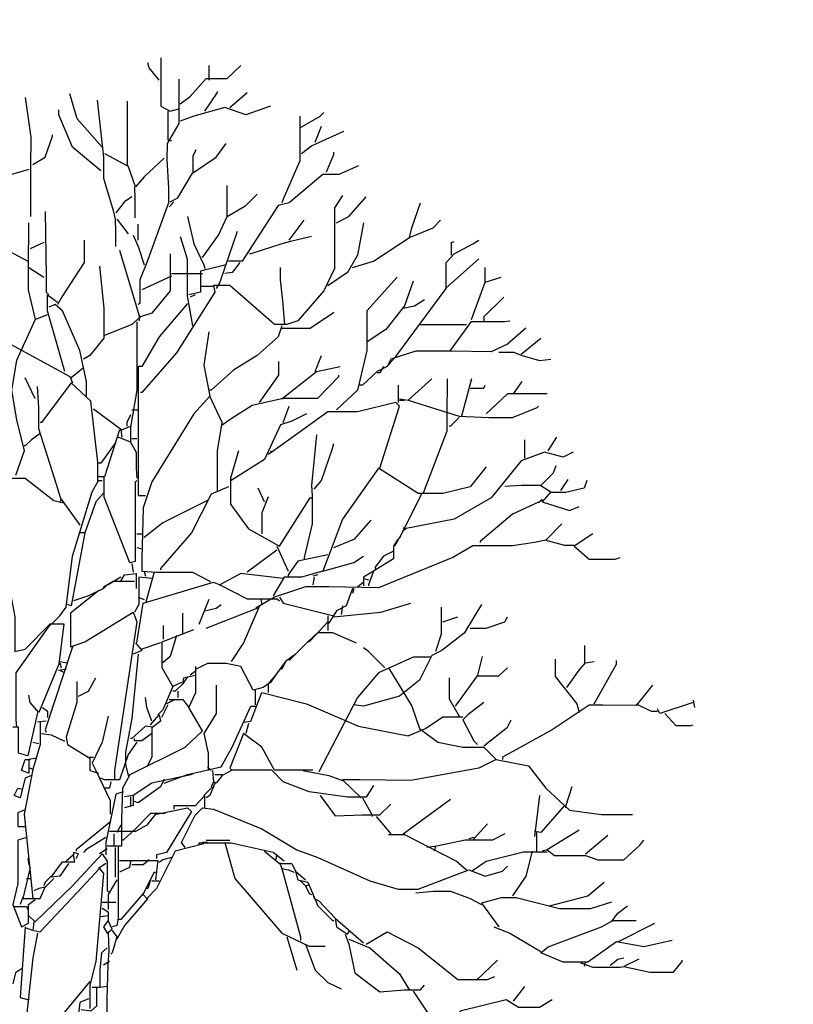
# Model space of a CAD drawing. Header units: metres. Extents: x 184432 to 189351, y 346610 to 348484.
# Tile 45 of 63: x 189128 to 189133, y 348474 to 348481. Entities that reach past the tile are written whole.
import ezdxf

# ---------------------------------------------------------------- set-up
doc = ezdxf.new("R2010")
doc.units = ezdxf.units.M
doc.header["$PDMODE"] = 35
doc.header["$PDSIZE"] = 0.075
doc.layers.add('B-ME-GR-BOOM-SD', color=90, linetype='Continuous', lineweight=25)
doc.layers.add('X-XX-AL-DETAIL1-M', color=7, linetype='Continuous', lineweight=18)
doc.styles.add('NLCS-ISO-ANNOTATIEF-T18', font='NLCS-ISO.ttf', dxfattribs={"height": 1.8})
doc.dimstyles.new('NLCS-ANNOTATIEF-T18-PIJL_L2_H0', dxfattribs={"dimtxt": 2.5, "dimasz": 1.8, "dimexe": 2, "dimexo": 2, "dimgap": 0.7, "dimtad": 1, "dimzin": 0, "dimdsep": 46, "dimtxsty": 'NLCS-ISO-ANNOTATIEF-T18', "dimcen": 0, "dimdle": 2, "dimclrd": 256, "dimclre": 256, "dimclrt": 10, "dimaunit": 2, "dimadec": 0, "dimazin": 0, "dimtfac": 1, "dimtdec": 3, "dimtofl": 0, "dimtmove": 0, "dimatfit": 3, "dimfxl": 2, "dimfxlon": 1, "dimtfillclr": 256, "dimtolj": 1, "dimtzin": 0, "dimlwd": -1, "dimlwe": -1, "dimarcsym": 0})

# ---------------------------------------------------------------- blocks, each defined once
blk = doc.blocks.new('*D67')
at = {"layer": 'Defpoints', "color": 0, "transparency": 16777216}
for p in [(189109.7204, 348482.8585), (189109.7204, 348469.4485), (189127.8334, 348469.3574)]:
    blk.add_point(p, dxfattribs=at)
at = {"layer": 'X-XX-AL-DETAIL1-M', "transparency": 16777216}
for p, q in [((189109.7204, 348481.8585), (189109.7204, 348483.8585)), ((189127.8334, 348481.8585), (189127.8334, 348483.8585)), ((189126.9334, 348482.8585), (189110.6204, 348482.8585))]:
    blk.add_line(p, q, dxfattribs=at)
for points in [[(189110.6204, 348483.0085), (189110.6204, 348482.7085), (189109.7204, 348482.8585)], [(189126.9334, 348483.0085), (189126.9334, 348482.7085), (189127.8334, 348482.8585)]]:
    blk.add_solid(points, dxfattribs=at)
at = {"layer": 'X-XX-AL-DETAIL1-M', "color": 10, "transparency": 16777216, "insert": (189118.7685, 348483.6585), "char_height": 0.9, "attachment_point": 5, "style": 'NLCS-ISO-ANNOTATIEF-T18'}
blk.add_mtext('\\A1;Bos', dxfattribs=at)
blk = doc.blocks.new('*D68')
at = {"layer": 'Defpoints', "color": 0, "transparency": 16777216}
for p in [(189127.8334, 348482.8585), (189127.8334, 348469.3574), (189159.3887, 348469.173)]:
    blk.add_point(p, dxfattribs=at)
at = {"layer": 'X-XX-AL-DETAIL1-M', "transparency": 16777216}
for p, q in [((189127.8334, 348481.8585), (189127.8334, 348483.8585)), ((189159.3887, 348481.8585), (189159.3887, 348483.8585)), ((189158.4887, 348482.8585), (189128.7334, 348482.8585))]:
    blk.add_line(p, q, dxfattribs=at)
for points in [[(189128.7334, 348483.0085), (189128.7334, 348482.7085), (189127.8334, 348482.8585)], [(189158.4887, 348483.0085), (189158.4887, 348482.7085), (189159.3887, 348482.8585)]]:
    blk.add_solid(points, dxfattribs=at)
at = {"layer": 'X-XX-AL-DETAIL1-M', "color": 10, "transparency": 16777216, "insert": (189143.6111, 348483.7935), "char_height": 0.9, "attachment_point": 5, "style": 'NLCS-ISO-ANNOTATIEF-T18'}
blk.add_mtext('\\A1;ruigte', dxfattribs=at)
blk = doc.blocks.new('SGR-BOOM_S02_D_ZIJ-D')
at = {"flags": 128}
for points in [[(0.908, 11.1318), (0.8408, 11.2159), (0.8324, 11.2495)], [(0.9207, 11.2832), (0.9207, 10.9553), (0.9837, 10.9216), (1.0426, 10.9385)], [(1.051, 10.9721), (1.1182, 11.0225), (1.2275, 11.1444), (1.3705, 11.1444), (1.4629, 11.2327)], [(1.2486, 11.1318), (1.2486, 11.2327)], [(1.0426, 11.1402), (1.0426, 10.8376), (0.9627, 10.703), (0.9606, 10.5937), (0.9721, 10.4004), (0.9721, 10.2995), (0.824, 9.8959), (0.7777, 9.7782), (0.7777, 9.6184), (0.7651, 9.61)], [(0.5213, 10.6778), (0.3531, 10.8712), (0.3027, 11.0394)], [(1.2191, 10.9216), (1.3032, 11.0478), (1.3032, 11.0562)], [(1.3873, 10.9469), (1.505, 11.0478)], [(0, 11.0141), (0.0378, 10.7451), (0.0357, 10.5433), (0.0347, 10.4592), (0.0347, 10.207)], [(0.4877, 10.9973), (0.5297, 10.6106), (0.5297, 10.4676), (0.597, 10.249), (0.6096, 10.1902), (0.6117, 10.1061), (0.6117, 10.0052)], [(0.5381, 10.6358), (0.6936, 10.5517), (0.6936, 10.9889)], [(1.6647, 10.9553), (1.4966, 10.8964), (1.3537, 10.9469), (1.1434, 10.888), (1.051, 10.8544)], [(0.5129, 10.5181), (0.3195, 10.6778), (0.227, 10.8964), (0.227, 10.9301)], [(0.9669, 10.9216), (0.9669, 10.7283), (0.9921, 10.7199)], [(1.8623, 10.888), (1.8623, 10.5853), (1.7488, 10.3247), (1.7404, 10.2995)], [(1.8665, 10.8123), (2.001, 10.888), (2.0263, 10.9132)], [(1.9674, 10.7115), (2.0095, 10.8207)], [(0.0504, 10.5601), (0.1345, 10.6106), (0.185, 10.7535), (0.185, 10.7619)], [(1.8749, 10.6358), (1.9422, 10.6862), (2.1608, 10.7871)], [(0.9837, 10.3079), (1.0341, 10.3331), (1.135, 10.5013), (1.2948, 10.6106), (1.3621, 10.703)], [(1.1392, 10.5013), (1.1392, 10.619), (1.1603, 10.661)], [(2.0431, 10.5097), (2.0935, 10.6274), (2.0935, 10.6442)], [(0.9417, 10.6022), (0.8071, 10.476), (0.7483, 10.4088), (0.6978, 10.5517)], [(0.0252, 10.5265), (-0.0925, 10.4929), (-0.1093, 10.4929)], [(2.2617, 10.5517), (2.1272, 10.4929), (2.0179, 10.4929), (1.7908, 10.2995), (1.7152, 10.2827), (1.4714, 9.9043), (1.3789, 9.9043)], [(0.7399, 10.4088), (0.7441, 10.3247), (0.7441, 10.1986)], [(1.2023, 9.9295), (1.3116, 10.0809), (1.3705, 10.207), (1.4966, 10.2827), (1.5722, 10.3583)], [(1.3705, 10.207), (1.3705, 10.4172)], [(0.7231, 10.3415), (0.6726, 10.3079), (0.6138, 10.2322)], [(2.1524, 10.3499), (2.0977, 10.2658), (2.0977, 9.8539), (2.0263, 9.7025), (1.8497, 9.5007), (1.774, 9.4755), (1.69, 9.4755), (1.3873, 9.7404), (1.278, 9.7404), (1.2864, 9.6941), (1.0257, 9.2821), (0.7903, 9.0131), (0.7819, 9.0131)], [(1.0089, 10.3079), (0.9753, 10.2742)], [(2.1103, 10.1649), (2.1944, 10.207), (2.3121, 10.3415)], [(2.6064, 10.0641), (2.6232, 10.1313), (2.6821, 10.2995)], [(0.1345, 10.2406), (0.1429, 9.8034), (0.1429, 9.6941), (0.1597, 9.6773)], [(0.021, 10.1649), (0.0189, 9.8623), (0.0189, 9.7109), (0.0673, 9.5091), (0.1513, 9.5428)], [(0.6222, 10.1902), (0.6978, 10.0893)], [(0.7651, 10.0472), (0.7651, 10.1565)], [(1.1014, 10.207), (1.1434, 10.022), (1.2107, 9.8791), (1.2191, 9.8539)], [(1.7908, 10.0472), (1.8917, 10.1818)], [(2.2953, 10.1649), (2.2533, 9.9463), (2.186, 9.8286), (2.0515, 9.7362)], [(2.2196, 9.8623), (2.3626, 9.9043), (2.6064, 10.0641), (2.7661, 10.1313), (2.8166, 10.1818)], [(1.4377, 10.1061), (1.32, 9.7614), (1.2948, 9.7193)], [(0.1261, 10.0304), (0.0336, 9.9884)], [(0.3994, 10.0472), (0.3994, 9.8959), (0.2522, 9.6689), (0.2186, 9.61)], [(0.7315, 10.0809), (0.7651, 10.0052), (0.8071, 9.8791)], [(1.051, 10.0725), (1.0972, 9.9211), (1.0972, 9.6689), (1.135, 9.4671)], [(1.9422, 10.0725), (1.7992, 10.0388), (1.7404, 10.022), (1.5302, 9.9548), (1.5218, 9.9548)], [(2.4635, 9.1981), (2.4887, 9.2317), (2.5139, 9.2569), (2.8544, 9.7193), (2.8544, 9.8959), (2.9091, 9.9548), (3.0352, 10.022), (3.0772, 10.0472)], [(2.8923, 9.9463), (2.8923, 10.0304), (2.9091, 10.0388)], [(-0.1093, 9.9716), (0.0168, 9.9043)], [(0.639, 9.98), (0.7735, 9.5344), (0.7735, 9.5007)], [(0.9837, 9.9548), (0.9837, 9.7025), (0.8576, 9.5512), (0.7819, 9.526), (0.7735, 9.5344)], [(1.4545, 9.8959), (1.4041, 9.8286), (1.3537, 9.8202)], [(2.8502, 9.7193), (3.0772, 9.9211)], [(0.0252, 9.8623), (0.1261, 9.795)], [(0.5045, 9.8707), (0.5339, 9.5848), (0.5339, 9.383), (0.4372, 9.2653), (0.3952, 9.2401)], [(0.9921, 9.8202), (1.2023, 9.8202)], [(1.3621, 9.8791), (1.1897, 9.837), (1.1897, 9.6941), (1.1098, 9.6773)], [(1.7614, 9.4755), (1.7467, 9.6353), (1.7309, 9.7782), (1.7309, 9.8623)], [(3.1193, 9.7614), (3.1193, 9.8623)], [(0.9921, 9.8034), (0.7903, 9.7109)], [(2.5223, 9.795), (2.3163, 9.568), (2.3163, 9.299), (2.2533, 9.0299), (2.1103, 8.8954)], [(2.6316, 9.7698), (2.5728, 9.6016), (2.4467, 9.4419), (2.3205, 9.3578)], [(3.0268, 9.5091), (3.1193, 9.7614), (3.2286, 9.795)], [(1.278, 9.732), (1.1939, 9.732)], [(0.269, 9.156), (0.1513, 9.568), (0.1513, 9.6773), (0.2186, 9.6269)], [(1.1014, 9.6184), (0.908, 9.3914), (0.7903, 9.1897), (0.7651, 9.1897)], [(1.1519, 9.6773), (1.1182, 9.6605)], [(2.5643, 9.5848), (2.64, 9.6016), (2.7073, 9.6437)], [(3.2454, 9.6605), (3.1109, 9.526), (3.1109, 9.5007)], [(0.4162, 8.9879), (0.4162, 9.0888), (0.3699, 9.299), (0.2522, 9.568), (0.2018, 9.61), (0.1597, 9.5932)], [(1.7404, 9.4503), (1.9338, 9.4503), (2.0851, 9.5512), (2.0935, 9.5596)], [(0.0673, 9.5091), (-0.0589, 9.2317), (-0.0925, 9.0299), (-0.0589, 8.8281), (-0.0084, 8.6179), (-0.0673, 8.4498)], [(0.7819, 9.526), (0.7231, 9.4755), (0.5381, 9.3998), (0.5297, 9.3998)], [(0.7567, 9.4923), (0.7567, 9.0299), (0.7147, 8.7777), (0.7147, 8.6768), (0.6306, 8.7104)], [(2.8839, 9.299), (3.0268, 9.4965), (3.2538, 9.4965), (3.2874, 9.5007)], [(1.2443, 9.4251), (1.2107, 9.1981), (1.2528, 8.9879)], [(1.7404, 9.4671), (1.7152, 9.3914), (1.5722, 9.2653), (1.4125, 9.1644), (1.2612, 9.0299), (1.2528, 9.0299)], [(3.3967, 9.4503), (3.2706, 9.341), (3.1613, 9.2905), (2.8923, 9.2947), (2.6484, 9.2947), (2.4803, 9.2401), (2.4551, 9.1897), (2.3878, 9.156), (2.2869, 9.0635), (2.2701, 9.0635)], [(2.6821, 9.4755), (2.9932, 9.4755)], [(-0.3153, 8.7356), (-0.3153, 9.0719), (-0.1766, 9.383), (0.3027, 9.1224), (0.3195, 9.0804)], [(3.3631, 9.2737), (3.4976, 9.383)], [(3.2118, 9.2863), (3.3126, 9.2863), (3.3715, 9.2653), (3.4892, 9.2317), (3.5649, 9.2401)], [(1.5891, 8.9458), (1.7194, 9.1308), (1.7194, 9.2233)], [(1.9674, 9.156), (2.0095, 9.2653)], [(0.3952, 9.1812), (0.3111, 9.114)], [(0.7651, 9.1897), (0.7651, 8.5927), (0.7651, 8.3152), (0.8156, 8.3152)], [(1.7404, 8.971), (1.9758, 9.156), (2.1356, 9.1897)], [(2.4298, 9.1897), (2.4046, 9.1476), (2.3878, 9.1476)], [(0.0673, 8.971), (0, 9.114)], [(1.3368, 8.7945), (1.3957, 8.8365), (1.5386, 8.929), (1.7488, 8.9753), (1.9842, 8.9753), (2.1272, 9.1224), (2.1272, 9.1308)], [(2.7577, 9.1056), (2.598, 8.9626), (2.9427, 8.8533), (3.1445, 8.8449), (3.3042, 8.8449), (3.4724, 8.9122), (3.4808, 8.9206)], [(2.8628, 9.1056), (2.8607, 8.8533), (2.8607, 8.7524), (2.6989, 8.3321)], [(3.0268, 9.1056), (2.9595, 8.8533)], [(3.3126, 9.0047), (3.3715, 9.0888)], [(0.0799, 9.0551), (0.0904, 8.9122), (0.0904, 8.7693), (0.2102, 8.3909), (0.2438, 8.2816), (0.2354, 8.2732)], [(0.4919, 8.4161), (0.4919, 8.5423), (0.4456, 8.9542), (0.3111, 9.0804), (0.1093, 8.8113), (0.1009, 8.8113)], [(2.5307, 9.0635), (2.5307, 8.9458)], [(3.0184, 9.0425), (3.1109, 9.0425), (3.1193, 9.0635)], [(1.3032, 8.3489), (1.3032, 8.6179), (1.3368, 8.8113), (1.2528, 8.9879), (1.1434, 8.8702), (0.8576, 8.4077), (0.7987, 8.2312), (0.7903, 7.8865), (0.7903, 7.8024), (0.8912, 7.794), (1.135, 7.794), (1.2528, 7.7351), (1.2528, 7.7267)], [(2.5391, 8.971), (2.598, 8.9626)], [(2.5391, 8.9626), (2.5728, 8.9626)], [(3.5397, 9.0047), (3.2706, 9.0047), (3.1277, 8.8702)], [(0.4624, 8.9038), (0.6558, 8.7609), (0.7147, 8.7861)], [(0.7231, 8.8954), (0.7651, 8.8954)], [(2.4046, 8.5002), (2.5391, 8.9206), (2.5139, 8.9458), (2.2533, 8.8828), (2.0515, 8.8828), (1.6731, 8.6095), (1.6647, 8.6179)], [(1.7488, 8.8113), (1.7908, 8.9206)], [(0.7147, 8.8617), (0.6894, 8.8113), (0.6894, 8.7861)], [(1.9086, 8.8702), (1.8077, 8.8197), (1.732, 8.7945), (1.6227, 8.5591), (1.3957, 8.4161)], [(2.9427, 8.8449), (2.8839, 8.7861), (2.8755, 8.7861)], [(0.639, 8.7609), (0.5381, 8.4414), (0.4961, 8.4414)], [(0.6474, 8.7609), (0.6558, 8.7104)], [(0.1009, 8.7356), (0.042, 8.6936), (0, 8.6516), (-0.0084, 8.6516)], [(0.7231, 8.702), (0.7567, 8.702)], [(1.9758, 8.7272), (1.9422, 8.3825), (1.9464, 8.3152), (1.9464, 8.1219), (1.8917, 7.8949), (1.8917, 7.8865)], [(3.3883, 8.5675), (3.3883, 8.6936)], [(3.5481, 8.6179), (3.6069, 8.7104)], [(0.6138, 8.6768), (0.5129, 8.5338), (0.4961, 8.5338)], [(0.7147, 8.6768), (0.7525, 8.6095), (0.7525, 8.5002), (0.7567, 8.433)], [(1.4461, 8.6179), (1.3915, 8.433), (1.3915, 8.2564), (1.5134, 8.0882), (1.7236, 7.9705), (1.9338, 8.2984), (1.9422, 8.2984)], [(1.959, 8.3573), (2.0095, 8.4161), (2.0851, 8.6347), (2.0935, 8.6684)], [(1.6731, 8.6095), (1.6479, 8.5927)], [(3.7162, 8.6095), (3.649, 8.5759), (3.5228, 8.6095), (3.3631, 8.5507), (3.1613, 8.2984), (2.9091, 8.1555), (2.5728, 8.0882), (2.5643, 8.0966)], [(3.1277, 8.5086), (3.0184, 8.3741), (2.8334, 8.3279), (2.6652, 8.3279), (2.3962, 8.5002), (2.1524, 8.1555), (2.0179, 7.8024), (1.8749, 7.7603), (1.7572, 7.7603), (1.6815, 7.6342)], [(3.5985, 8.517), (3.5817, 8.4666), (3.4976, 8.3825), (3.5649, 8.3405), (3.506, 8.2732), (3.691, 8.2144), (3.7583, 8.2396)], [(-0.1009, 8.4582), (-0.1093, 8.4161), (-0.1808, 8.248), (-0.1808, 8.0714), (-0.0715, 7.4913), (-0.0715, 7.2559), (0, 7.2727), (0.1681, 7.445), (0.2606, 7.445), (0.227, 7.1718), (0.0925, 6.8439), (0.0336, 6.9112), (0.0252, 6.9616)], [(-0.0925, 8.433), (0, 8.433), (0.1934, 8.2816), (0.2606, 8.2648)], [(0.1766, 7.4408), (0.2354, 7.4997), (0.2774, 7.5586), (0.3195, 7.9033), (0.454, 8.3405), (0.4961, 8.4161), (0.5213, 8.4161)], [(0.5339, 8.4414), (0.5339, 8.3068), (0.7062, 7.8612), (0.7483, 7.8696), (0.7483, 8.4077), (0.7567, 8.4161)], [(3.8087, 8.4161), (3.7919, 8.3657), (3.6658, 8.3363), (3.5649, 8.3363)], [(3.6321, 8.3489), (3.6826, 8.4245)], [(1.3789, 8.3741), (1.2612, 8.3237), (1.1266, 8.063), (0.9164, 7.8192), (0.9164, 7.8108)], [(1.6227, 8.2732), (1.5807, 8.3657)], [(3.2538, 8.3783), (3.3631, 8.3846), (3.4976, 8.3846)], [(0.2438, 8.29), (0.3699, 8.1135)], [(0.5297, 8.3321), (0.4792, 8.2732), (0.4036, 8.063), (0.3699, 8.063)], [(1.2359, 8.2816), (0.9333, 8.1303), (0.8071, 8.0294)], [(1.6479, 8.3068), (1.6059, 8.1975), (1.6059, 8.0546)], [(2.6905, 8.3321), (2.5559, 8.063), (2.5055, 7.9705)], [(3.506, 8.2816), (3.3042, 8.1891), (3.0856, 8.0042), (3.0856, 7.9958)], [(3.506, 8.29), (3.4808, 8.2648)], [(2.0935, 7.9621), (2.2365, 8.021), (2.3458, 8.1471)], [(2.5812, 8.0882), (2.5559, 8.0714)], [(3.6406, 8.1219), (3.5312, 8.0126), (3.6574, 7.9789), (3.7246, 7.9789)], [(0.4036, 8.063), (0.3111, 7.567), (0.2859, 7.5754)], [(0.7567, 8.0546), (0.7987, 8.0546)], [(2.5475, 8.0378), (2.5223, 8.0126), (2.4971, 7.9705), (2.4971, 7.8865), (2.3626, 7.8024), (2.2953, 7.7603), (2.2953, 7.7015)], [(3.8507, 8.0546), (3.7246, 7.9705), (3.8255, 7.8822), (4.0021, 7.8822), (4.0357, 7.8949)], [(0.7567, 7.9621), (0.7903, 7.9537)], [(3.5312, 8.0126), (3.4556, 7.9958), (3.3042, 7.9747), (3.0352, 7.9747), (2.9007, 7.8949), (2.3962, 7.6889), (2.0599, 7.6952), (1.9001, 7.6952), (1.69, 7.6258), (1.5638, 7.5501)], [(1.7068, 7.9705), (1.7824, 7.8024)], [(1.7068, 7.9453), (1.505, 7.794)], [(2.0515, 7.9117), (1.8497, 7.8696), (1.7824, 7.7772), (1.7824, 7.7687)], [(2.0179, 7.8024), (2.2281, 7.8612), (2.2953, 7.9033)], [(2.4971, 7.9369), (2.4298, 7.9033), (2.371, 7.8276), (2.3794, 7.8108)], [(0.7231, 7.8528), (0.7315, 7.794)], [(0.6474, 7.7603), (0.5633, 7.7099)], [(0.6474, 7.7351), (0.6726, 7.7772), (0.7525, 7.7856), (0.7525, 7.6847)], [(0.8576, 7.7519), (0.7693, 7.7603), (0.7693, 7.5754), (0.7399, 7.5249)], [(0.8071, 7.8024), (0.8156, 7.7687)], [(0.8744, 7.794), (0.8156, 7.5838)], [(1.7488, 7.7519), (1.4629, 7.7856), (1.32, 7.7099), (1.505, 7.6132), (1.7068, 7.6132), (1.7236, 7.6006)], [(1.9842, 7.7772), (1.9506, 7.7687)], [(1.959, 7.7603), (1.9506, 7.7099)], [(2.2953, 7.7519), (2.3289, 7.7435)], [(2.3626, 7.8024), (2.3289, 7.7099), (2.3289, 7.7015)], [(0.5549, 7.7099), (0.5297, 7.6847), (0.4288, 7.6342), (0.3279, 7.6006)], [(0.7399, 7.7309), (0.597, 7.7309), (0.5297, 7.6931), (0.5297, 7.6847)], [(0.7567, 7.3147), (0.7987, 7.5838), (1.278, 7.7267), (1.32, 7.7099)], [(2.2196, 7.6847), (2.1776, 7.567), (2.1103, 7.5333), (2.0599, 7.4493), (2.0515, 7.4493)], [(2.2281, 7.6847), (2.2196, 7.651)], [(2.2953, 7.7267), (2.2533, 7.6931)], [(0.4961, 7.6679), (0.3069, 7.5165), (0.3069, 7.2895), (0.4036, 7.3231), (0.7315, 7.5249), (0.7567, 7.4577), (0.6054, 6.4487), (0.6054, 6.3899)], [(0.7651, 7.6258), (0.8071, 7.609)], [(1.7236, 7.6258), (1.7488, 7.5838), (2.0935, 7.4997)], [(1.2443, 7.609), (1.1771, 7.4408)], [(1.2191, 7.5333), (1.2948, 7.5501), (1.3284, 7.5754)], [(1.2275, 7.4156), (1.5722, 7.5501), (1.5807, 7.5417)], [(1.5891, 7.567), (1.4798, 7.3147), (1.3957, 7.1886)], [(1.5975, 7.609), (1.6059, 7.5754)], [(2.0935, 7.4913), (2.413, 7.5249), (2.6148, 7.5838)], [(2.1524, 7.567), (2.144, 7.5081)], [(3.094, 7.5754), (2.9763, 7.382), (2.825, 7.2643), (2.7577, 7.2307), (2.6737, 7.0625), (2.5391, 6.9532), (2.2953, 6.8859), (2.2281, 6.8943)], [(2.8208, 7.5586), (2.8208, 7.3736), (2.783, 7.2559)], [(1.0678, 7.382), (1.0678, 7.5165)], [(2.0515, 7.4997), (2.0515, 7.3988)], [(2.8334, 7.4577), (2.9343, 7.4913)], [(3.0184, 7.4156), (3.1277, 7.4156), (3.2538, 7.4577), (3.2706, 7.4913)], [(0.1681, 7.4408), (0.1261, 7.382), (-0.0631, 7.1129), (-0.0631, 6.7934), (-0.0589, 6.743)], [(0.9375, 7.34), (0.9375, 7.4324)], [(2.0515, 7.4577), (1.9758, 7.3736), (1.9254, 7.3231), (1.917, 7.3231)], [(1.0594, 7.0457), (1.0005, 7.0205), (0.9291, 7.1466), (0.9291, 7.3231), (1.1434, 7.4072)], [(1.0257, 7.3652), (0.9837, 7.2222), (0.9333, 7.1802)], [(1.7908, 7.197), (1.917, 7.3231), (1.9842, 7.3862), (2.0851, 7.3862), (2.2449, 7.3147)], [(0.3195, 7.2895), (0.1345, 6.7262), (0.1429, 6.7094)], [(0.7483, 7.3147), (0.7903, 7.2643), (0.7315, 7.2391)], [(0.9164, 7.3147), (0.7903, 7.2727)], [(2.4382, 7.1466), (2.3289, 7.2559), (2.2953, 7.2811)], [(3.7961, 7.1802), (3.7961, 7.2979)], [(0.7651, 7.2391), (0.7231, 6.8019), (0.681, 6.5748), (0.681, 6.4908), (0.6978, 6.4151), (1.0846, 6.6085), (1.2023, 6.7178), (1.1098, 6.8775), (1.1561, 6.9784), (1.1561, 7.155)], [(1.8329, 7.2391), (1.7656, 7.1886), (1.6984, 7.0961), (1.6479, 7.0373), (1.6479, 6.9784)], [(2.7493, 7.218), (2.6316, 7.218), (2.3962, 7.1129), (2.2533, 6.9448), (1.9926, 6.4403)], [(3.0688, 7.0877), (3.1025, 7.2222)], [(0.2354, 7.1886), (0.2859, 7.1802)], [(0.2354, 7.1802), (0.2438, 7.1466)], [(1.6984, 7.0961), (1.6647, 7.0457), (1.6143, 7.012), (1.547, 6.9952), (1.4629, 7.155), (1.3621, 7.176), (1.2359, 7.176), (1.1603, 7.1382)], [(1.7656, 7.1886), (1.7404, 7.1382), (1.732, 7.1382)], [(2.4635, 7.1466), (2.6232, 6.8859), (2.6737, 6.7346), (2.7998, 6.6421), (2.9679, 6.6085), (3.1109, 6.6085), (3.1949, 6.5244), (3.0772, 6.4655), (2.6148, 6.3815), (2.2701, 6.3857), (2.1524, 6.3857), (2.2785, 6.2638)], [(2.9175, 6.8859), (3.0688, 7.0919), (3.2118, 7.0919), (3.2706, 7.1466)], [(3.5943, 7.2054), (3.5943, 7.0877), (3.7415, 6.9027), (3.7583, 6.8439)], [(3.6742, 7.012), (3.7583, 7.1298), (3.8003, 7.1802), (3.8591, 7.1886)], [(3.8591, 6.9027), (4.0105, 7.1718), (4.0105, 7.197)], [(0.269, 7.1129), (0.227, 7.1298), (0.269, 7.1382), (0.2774, 7.1382)], [(1.1014, 7.0877), (1.0678, 7.0373), (1.0762, 7.0793), (1.1519, 7.0961)], [(1.1519, 7.1214), (1.1182, 7.0961)], [(0.3489, 7.0541), (0.3489, 6.9112), (0.2774, 6.6757), (0.2859, 6.6253), (0.4372, 6.5328), (0.4372, 6.4487), (0.4961, 6.4319)], [(0.3615, 6.9532), (0.4288, 6.9868), (0.4792, 7.0793)], [(1.0005, 7.0205), (0.9333, 6.8607), (0.8996, 6.8271)], [(1.0678, 7.0373), (1.0173, 6.9868), (1.0005, 6.9868)], [(1.2948, 7.0289), (1.2948, 6.8355), (1.2107, 6.701), (1.2401, 6.5664), (1.2401, 6.4487)], [(2.8755, 7.0793), (2.8755, 6.9364), (2.9427, 6.8187)], [(4.2543, 7.0289), (4.145, 6.8901), (3.918, 6.8922), (3.8255, 6.8922), (3.5733, 6.7262), (3.237, 6.5412), (3.237, 6.5244)], [(1.0341, 6.9868), (1.0341, 6.9448)], [(1.4798, 6.7766), (1.5302, 6.785), (1.6059, 6.9784), (1.9086, 6.9027), (2.2617, 6.7514), (2.598, 6.6841), (2.7157, 6.7346), (2.8334, 6.8145), (2.9679, 6.8145)], [(1.5596, 6.9952), (1.5596, 6.8943)], [(0.8576, 6.785), (0.824, 6.8775), (0.8156, 6.9448)], [(0.9669, 6.8943), (0.9248, 6.8103)], [(0.9417, 6.3647), (1.1014, 6.4235), (1.3284, 6.474), (1.4041, 6.6085), (1.5302, 6.8859), (1.5638, 6.8859)], [(1.0089, 6.928), (0.9585, 6.9027)], [(0.9753, 6.9322), (1.0678, 6.9322), (1.1098, 6.8775)], [(3.1109, 6.9112), (3.0016, 6.8271), (2.9679, 6.7934), (3.0436, 6.6505), (3.0688, 6.6253)], [(4.145, 6.9027), (4.2459, 6.8523), (4.2879, 6.8523)], [(4.5318, 6.9112), (4.3048, 6.8355), (4.2879, 6.8691)], [(4.5318, 6.928), (4.5402, 6.8775)], [(0.0841, 6.8439), (0.0168, 6.5496), (-0.0462, 6.5664), (-0.0462, 6.743), (-0.0841, 6.743)], [(0.1177, 6.8775), (0.1513, 6.8523), (0.1513, 6.8103)], [(0.5633, 6.8187), (0.5213, 6.6421), (0.454, 6.4992), (0.4792, 6.4487), (0.5759, 6.2469), (0.5759, 6.1545)], [(0.8492, 6.7598), (0.908, 6.8271), (0.9164, 6.785), (0.866, 6.743), (0.8156, 6.7514), (0.7231, 6.6673), (0.7147, 6.6673)], [(4.3384, 6.8355), (4.4141, 6.7556), (4.515, 6.7556), (4.5318, 6.7598)], [(0.1009, 6.7766), (0.1009, 6.6253), (0.0504, 6.4571), (0.0336, 6.4655)], [(0.1429, 6.785), (0.0841, 6.7766)], [(1.5134, 6.7682), (1.4966, 6.701)], [(3.1109, 6.6169), (3.2706, 6.743), (3.2958, 6.7934)], [(0.1093, 6.701), (0.1766, 6.6926), (0.2606, 6.6505), (0.269, 6.6505)], [(0.8576, 6.701), (0.7903, 6.6505), (0.7399, 6.6505), (0.7399, 6.6673)], [(0.8576, 6.743), (0.8576, 6.5412), (0.824, 6.474)], [(1.9506, 6.4529), (1.69, 6.4529), (1.6059, 6.6085), (1.4798, 6.701), (1.3873, 6.4655), (1.4041, 6.4487)], [(0.0504, 6.6421), (0.0925, 6.6337)], [(0.7567, 6.6421), (0.6978, 6.558), (0.639, 6.3857), (0.5381, 6.3857), (0.5129, 6.3983)], [(0.0757, 6.5328), (0.0252, 6.5244), (0.0252, 6.4319), (-0.0252, 6.4487), (0, 6.5244), (0.0336, 6.5244)], [(0.4288, 6.5412), (0.4624, 6.5412)], [(3.1949, 6.5244), (3.4135, 6.4824), (3.5312, 6.331), (3.691, 6.1797), (3.9096, 6.1503), (4.1198, 6.1503)], [(0.042, 6.4151), (0, 6.3983), (-0.0336, 6.2638), (-0.0757, 6.2806), (-0.0504, 6.331), (-0.0168, 6.3226)], [(0.0504, 6.4571), (-0.0084, 6.1545), (0.0504, 5.5827)], [(0.7062, 6.4151), (0.66, 6.331), (0.6537, 6.1208), (0.6537, 5.9359), (0.5549, 5.9359)], [(1.135, 6.4235), (0.8576, 6.3647), (0.7315, 6.2806), (0.7315, 6.2133), (0.6726, 6.1965)], [(1.2359, 6.474), (1.2612, 6.4487)], [(1.2696, 6.4487), (1.278, 6.3731), (1.2612, 6.3394)], [(2.3626, 6.3478), (2.3121, 6.268), (2.186, 6.268), (1.9254, 6.3058), (1.7488, 6.3731), (1.6731, 6.4529), (1.4041, 6.4529), (1.3368, 6.4151), (1.2948, 6.3647), (1.278, 6.3731)], [(1.2864, 6.4235), (1.3368, 6.4235)], [(1.8833, 6.4487), (2.0599, 6.4151), (2.1524, 6.3815)], [(0.5801, 6.3731), (0.5717, 6.331), (0.5381, 6.331)], [(0.9417, 6.3899), (0.9164, 6.3394), (0.7651, 6.2301), (0.7399, 6.2385)], [(1.2864, 6.3647), (1.2528, 6.2806), (1.2275, 6.2638)], [(0.6642, 6.3058), (0.6138, 6.289), (0.5465, 5.9611), (0.5465, 5.877)], [(0.7315, 6.2806), (0.6726, 6.2722)], [(1.2191, 6.1965), (1.2191, 6.2806), (1.1519, 6.2091), (1.0089, 6.2091), (1.0089, 6.1881)], [(1.2107, 6.2806), (1.2696, 6.3394), (1.278, 6.331)], [(2.001, 6.2806), (2.1019, 6.1418), (2.2869, 6.1482), (2.4046, 6.1482), (2.4803, 6.2217)], [(3.4892, 6.2806), (3.4556, 6.0031)], [(3.7078, 6.3394), (3.6658, 6.2049), (3.6658, 6.1965)], [(0.7147, 6.2722), (0.7147, 6.2133)], [(2.2869, 6.2638), (2.3542, 6.1461), (2.3542, 6.1376)], [(2.5643, 6.0199), (2.8839, 6.2554)], [(3.6574, 6.2133), (3.4976, 6.0283), (3.4556, 6.0368)], [(-0.0084, 6.1797), (-0.0504, 6.1629), (-0.0504, 6.0704), (0, 6.0704)], [(0.8912, 6.1629), (0.824, 6.0788), (0.7483, 6.0368), (0.5717, 6.0368)], [(0.9501, 6.1587), (0.8492, 6.1587), (0.7483, 6.0536), (0.6642, 5.9779), (0.6558, 5.9779)], [(0.8912, 6.1545), (1.1014, 6.1965), (1.1266, 6.1713), (0.9585, 5.8938), (0.8912, 5.877), (0.8912, 5.8518)], [(1.0846, 5.9275), (1.0594, 5.9611), (1.1519, 6.1461), (1.2023, 6.1965), (1.278, 6.1881), (1.6059, 6.0536), (1.8413, 5.9106), (1.9842, 5.8602), (2.3373, 5.7004), (2.5307, 5.6458), (2.6652, 5.6458), (3.01, 5.7761), (3.1193, 5.7341), (3.237, 5.7677), (3.2706, 5.8013)], [(0.5801, 6.104), (0.3447, 5.9106), (0.3447, 5.9022)], [(0.6474, 6.0788), (0.6222, 6.0283)], [(2.3794, 6.1376), (2.4803, 6.0199)], [(3.1361, 6.0872), (3.0436, 5.9863), (3.0436, 5.9779)], [(0.6011, 6.0199), (0.6011, 5.9359)], [(2.4635, 6.0157), (2.5728, 6.0157), (2.9259, 5.835), (2.9932, 5.7761)], [(3.2538, 6.0199), (3.1697, 5.9779), (2.9848, 5.9779), (2.7914, 5.9359), (2.7241, 5.9275)], [(3.4682, 6.0283), (3.4682, 5.9022)], [(3.7583, 6.0452), (3.5397, 5.9106), (3.506, 5.9022)], [(3.8003, 5.8854), (3.9516, 6.0115)], [(0.0084, 5.9947), (-0.0504, 5.9779), (-0.0504, 5.6836), (-0.0841, 5.5407), (-0.0252, 5.3894), (0.021, 5.4146), (0.021, 5.5407), (0.0673, 5.5743)], [(0.5465, 5.9947), (0.412, 5.9106), (0.3952, 5.8938)], [(1.2107, 5.9527), (1.0173, 5.9022), (0.8912, 5.65), (0.824, 5.5827), (0.7987, 5.608), (0.8744, 5.7593), (0.8828, 5.7593)], [(1.7572, 5.835), (1.6815, 5.8938), (1.3957, 5.9569), (1.1771, 5.9569), (1.1771, 5.9443)], [(1.2359, 5.9611), (1.2023, 5.9611)], [(1.2275, 5.9779), (1.3621, 5.9779), (1.3873, 5.9779)], [(1.3537, 5.9611), (1.4209, 5.7173), (1.7404, 5.3473), (1.9254, 5.259), (2.0347, 5.259)], [(3.0436, 5.9947), (3.01, 5.9863)], [(3.5397, 5.9106), (3.5901, 5.8728), (3.8003, 5.8728), (3.8844, 5.8434), (4.0609, 5.8434), (4.1702, 5.9443), (4.1955, 5.9779)], [(0.0252, 5.465), (0.0673, 5.423), (0.3195, 5.6668), (0.5213, 5.8854), (0.5549, 5.835), (0.5549, 5.6332), (0.5717, 5.6248)], [(0.3447, 5.8518), (0.3615, 5.8854), (0.3279, 5.8938), (0.3279, 5.877)], [(0.5549, 5.919), (0.5045, 5.8854)], [(0.6306, 5.9359), (0.6306, 5.4482), (0.6222, 5.3978), (0.5886, 5.3894)], [(0.6096, 5.9275), (0.6096, 5.7257)], [(1.6227, 5.9022), (1.7236, 5.8182), (1.8077, 5.8182), (1.8329, 5.7677), (1.8497, 5.7088), (1.917, 5.692), (1.9842, 5.5323), (2.0851, 5.4314), (2.0935, 5.4314)], [(2.783, 5.9359), (2.7746, 5.9022)], [(3.0268, 5.7677), (3.1277, 5.835), (3.3799, 5.898), (3.5397, 5.898)], [(3.4388, 5.9022), (3.3967, 5.7341), (3.3042, 5.5995)], [(0.0168, 5.8518), (0.0252, 5.8097)], [(0.2943, 5.8182), (0.2354, 5.7341), (0.1766, 5.7257), (0.2522, 5.8308), (0.3363, 5.8308), (0.3279, 5.877), (0.2774, 5.835), (0.2774, 5.8266)], [(0.5465, 5.8182), (0.4961, 5.7845)], [(0.639, 5.8392), (0.8996, 5.8392), (0.8912, 5.7677), (0.8828, 5.7088)], [(0.7147, 5.835), (0.7062, 5.7929), (0.639, 5.7593)], [(0.8408, 5.8434), (0.7987, 5.8097), (0.7231, 5.8097)], [(0.9921, 5.8602), (0.9333, 5.8434), (0.908, 5.8266)], [(1.7068, 5.877), (1.6984, 5.8434)], [(1.7236, 5.8266), (1.7404, 5.7845), (1.7824, 5.7761), (1.8245, 5.7593)], [(0.0336, 5.7929), (-0.0168, 5.5827), (0.1009, 5.5827), (0.1345, 5.6584)], [(0.0589, 5.3641), (0.1009, 5.3557), (0.3868, 5.6584), (0.5045, 5.7845), (0.5297, 5.7509), (0.4792, 5.1539), (0.4372, 4.9942), (0.4372, 4.8344)], [(1.7404, 5.7845), (1.8665, 5.3221), (1.8665, 5.2969)], [(1.8329, 5.7677), (1.9001, 5.7088)], [(0.0084, 5.7173), (0.042, 5.7173)], [(0.1934, 5.7173), (0.1345, 5.6584), (0.0925, 5.65), (0.0589, 5.6332)], [(0.1766, 5.7341), (0.1345, 5.692), (0.1261, 5.6668)], [(0.6222, 5.7088), (0.5633, 5.608), (0.5633, 5.5071)], [(0.8492, 5.7088), (0.8324, 5.65), (0.8156, 5.65)], [(0.8576, 5.7004), (0.908, 5.7004)], [(1.8665, 5.7004), (1.9001, 5.6668), (1.9254, 5.6752)], [(3.5565, 5.5323), (3.8171, 5.5995), (3.9264, 5.692)], [(0.7987, 5.6164), (0.6474, 5.4398), (0.6306, 5.4398)], [(1.9001, 5.6668), (1.9254, 5.6164), (1.9422, 5.608)], [(1.9506, 5.6164), (1.959, 5.5827), (1.9926, 5.5659), (2.1019, 5.4482), (2.1103, 5.3894), (2.186, 5.3389), (2.2028, 5.3641)], [(2.6484, 5.6206), (2.7661, 5.6311), (2.8839, 5.6311), (3.0184, 5.5827), (3.094, 5.5407)], [(-0.0168, 5.5911), (-0.0336, 5.5407)], [(0.5213, 5.5575), (0.6138, 5.5575)], [(0.8324, 5.5827), (0.6726, 5.3978), (0.6222, 5.3053)], [(3.9769, 5.5575), (3.8339, 5.5113), (3.6237, 5.5113), (3.3295, 5.5869), (3.2286, 5.5869), (3.094, 5.5491), (3.2118, 5.3894)], [(-0.0757, 5.5281), (0.0084, 5.5281), (0.0168, 5.5071)], [(0.5213, 5.5155), (0.5633, 5.4902), (0.5633, 5.4314)], [(3.9769, 5.423), (4.0189, 5.4818), (4.0862, 5.5323)], [(0.0589, 5.423), (0.0504, 5.3641), (0.0084, 5.3809)], [(0.5633, 5.465), (0.5129, 5.4566)], [(0.5633, 5.4314), (0.5297, 5.3894), (0.5549, 5.3473), (0.5886, 5.3725), (0.5633, 5.4314)], [(2.1019, 5.4482), (2.2953, 5.2801)], [(4.3888, 5.2969), (4.1955, 5.2548), (4.0105, 5.2885), (3.8171, 5.1497), (3.649, 5.1497), (3.4976, 5.2128), (3.5481, 5.2548), (3.9096, 5.3894), (3.9853, 5.4314), (4.145, 5.4314)], [(4.0189, 5.2885), (4.2711, 5.4146)], [(0, 5.3894), (-0.0336, 4.9101), (0.0252, 4.8933)], [(0.0841, 5.3473), (0.0504, 5.1792), (0.0084, 4.784), (0, 4.784)], [(0.5633, 5.3473), (0.5675, 5.2296), (0.5612, 5.1287), (0.5539, 4.9017), (0.5539, 4.2795), (0.5129, 4.0441), (0.5129, 3.8718), (0.6138, 3.8718), (0.8576, 4.0021), (1.2864, 4.1198), (1.6563, 4.1997), (1.7824, 4.1997)], [(0.5886, 5.3641), (0.6222, 5.3221), (0.5886, 5.2128), (0.5801, 5.2044)], [(2.3121, 5.2716), (2.4551, 5.3557), (2.6652, 5.2464), (2.9343, 5.032), (3.1361, 5.032), (3.1865, 5.053)], [(3.1781, 5.3894), (3.2874, 5.3473), (3.4976, 5.2212)], [(1.774, 5.3221), (1.8413, 5.0951)], [(2.1692, 5.3389), (2.1944, 5.2716), (2.2365, 5.0783), (2.4046, 4.948), (2.5728, 4.9627), (2.6821, 4.9627), (2.7073, 4.9942)], [(2.1944, 5.3053), (2.3373, 5.2464), (2.5391, 5.0699), (2.6064, 4.9606)], [(0.5549, 5.2464), (0.5171, 5.2128), (0.5066, 5.0951), (0.5066, 4.9858)], [(1.9001, 5.2716), (1.9674, 5.0951), (2.0515, 5.011), (2.144, 4.969)], [(0.5717, 5.1539), (0.5297, 5.1287)], [(3.0604, 5.0278), (3.2033, 5.1623)], [(3.7667, 5.1455), (3.8507, 5.1161), (4.0357, 5.1161), (4.0609, 5.1203)], [(3.8003, 5.1539), (3.7919, 5.1203)], [(3.9685, 5.1287), (4.0189, 5.1708), (4.0609, 5.1792)], [(4.1618, 5.1708), (4.0609, 5.1203), (4.2375, 5.0825), (4.3972, 5.0825), (4.4561, 5.1539), (4.4561, 5.1623)], [(-0.0252, 5.1035), (-0.0673, 5.0783), (-0.0841, 5.0026)], [(0.4372, 5.0194), (0.2438, 4.784), (0.1009, 4.599), (0.0168, 4.557)], [(0.4834, 4.9774), (0.4834, 4.8513), (0.4456, 4.8176), (0.3783, 4.826)], [(0.5549, 4.9858), (0.5045, 4.9774), (0.454, 4.9774)], [(2.6316, 4.9522), (2.7661, 4.7504), (2.8502, 4.5906), (2.9763, 4.5107), (3.094, 4.5107)], [(3.3126, 4.8849), (3.3883, 4.9858)], [(0.4288, 4.9017), (0.3699, 4.8765), (0.3615, 4.8008), (0.2354, 4.6747)], [(3.5733, 4.8933), (3.4892, 4.8429), (3.3463, 4.8429), (3.2622, 4.8933), (2.9511, 4.8176), (2.9427, 4.8008)]]:
    blk.add_lwpolyline(points, dxfattribs=at)

msp = doc.modelspace()

# ---------------------------------------------------------------- block references
at = {"layer": 'B-ME-GR-BOOM-SD'}
msp.add_blockref('SGR-BOOM_S02_D_ZIJ-D', (189127.8166, 348469.3658), dxfattribs=at)

# ---------------------------------------------------------------- dimensions: what is measured, and where the dimension line sits
at = {"layer": 'X-XX-AL-DETAIL1-M'}
for base, p1, p2, text, picture, middle in [((189127.8334, 348482.8585), (189159.3887, 348469.173), (189127.8334, 348469.3574), 'ruigte', '*D68', (189143.6111, 348482.8585)), ((189109.7204, 348482.8585), (189127.8334, 348469.3574), (189109.7204, 348469.4485), 'Bos', '*D67', (189118.7685, 348482.8585))]:
    dim = msp.add_linear_dim(base=base, p1=p1, p2=p2, text=text, dimstyle='NLCS-ANNOTATIEF-T18-PIJL_L2_H0', dxfattribs=at)
    dim.commit()
    dim.dimension.update_dxf_attribs({"geometry": picture, "text_midpoint": middle, "dimtype": 160})

doc.saveas('drawing.dxf')
